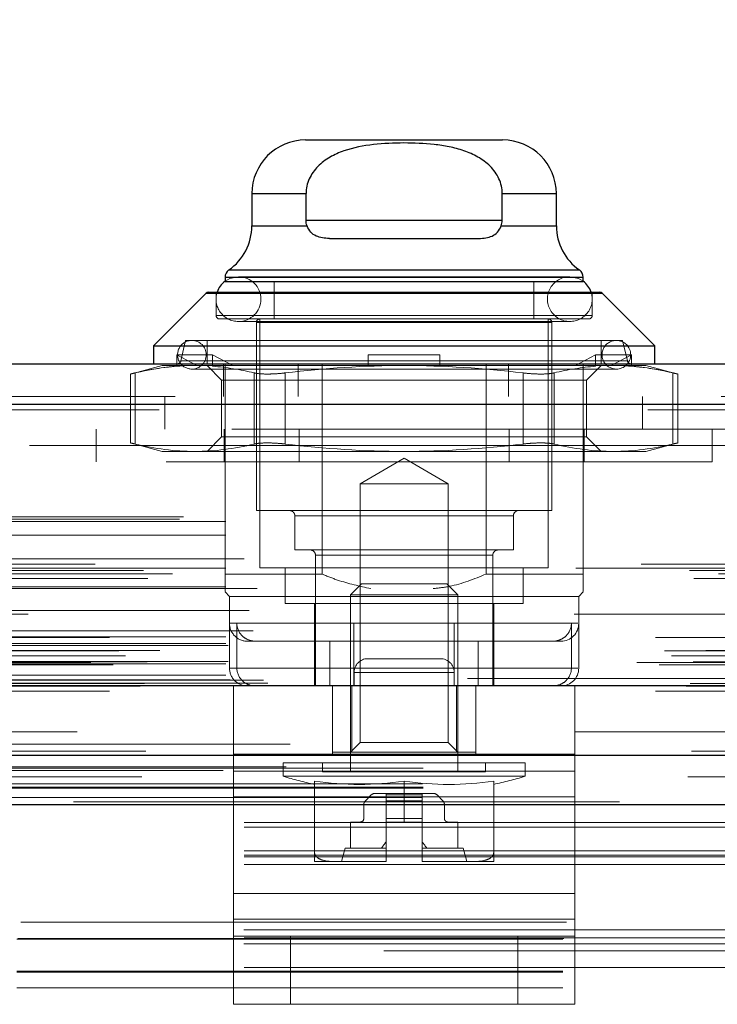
# Model space of a CAD drawing. Header units: inches. Extents: x 0.2 to 10.7, y 0.2 to 7.9.
# Tile 8 of 105: x 3.96 to 4.087, y 2.107 to 2.288. Entities that reach past the tile are written whole.
import ezdxf

# ---------------------------------------------------------------- set-up
doc = ezdxf.new("R2010")
doc.units = ezdxf.units.IN
doc.header["$MEASUREMENT"] = 0
doc.linetypes.add('HIDDEN', pattern=[0.07500000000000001, 0.05, -0.025])
doc.layers.add('DIMENSIONS', color=140, linetype='Continuous')
doc.styles.add('SLDTEXTSTYLE0', font='TXT', dxfattribs={"width": 0.7})
doc.dimstyles.new('SLDDIMSTYLE0', dxfattribs={"dimtxt": 0.0849609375, "dimasz": 0.13, "dimexe": 0, "dimexo": 0.0625, "dimgap": 0.021240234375, "dimtad": 0, "dimtih": 1, "dimtoh": 1, "dimlfac": 12, "dimrnd": 1e-09, "dimzin": 12, "dimdsep": 46, "dimtxsty": 'SLDTEXTSTYLE0', "dimsah": 1, "dimcen": 0.09, "dimadec": 0, "dimazin": 3, "dimtfac": 1, "dimtofl": 0, "dimtmove": 0, "dimatfit": 3, "dimfxl": 0, "dimfrac": 2, "dimtolj": 1, "dimtzin": 12, "dimarcsym": 0})

# ---------------------------------------------------------------- blocks, each defined once
blk = doc.blocks.new('_D_25')
at = {"layer": 'DIMENSIONS'}
for p, q in [((3.132390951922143, 2.194025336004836), (3.132390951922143, 2.571547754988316)), ((4.927224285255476, 2.194025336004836), (4.927224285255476, 2.571547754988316)), ((3.132390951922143, 2.446547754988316), (3.770464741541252, 2.446547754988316)), ((3.88559124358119, 2.446547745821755), (3.857061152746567, 2.446547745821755)), ((3.857061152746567, 2.446547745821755), (3.857061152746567, 2.311516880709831)), ((4.208739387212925, 2.446547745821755), (4.237269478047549, 2.446547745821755)), ((4.237269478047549, 2.446547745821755), (4.237269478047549, 2.311516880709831)), ((4.927224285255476, 2.446547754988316), (4.323865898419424, 2.446547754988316)), ((3.857061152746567, 2.311516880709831), (3.88559124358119, 2.311516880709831)), ((4.237269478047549, 2.311516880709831), (4.208739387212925, 2.311516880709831))]:
    blk.add_line(p, q, dxfattribs=at)
for points in [[(3.132390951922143, 2.446547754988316), (3.262390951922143, 2.426547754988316), (3.262390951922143, 2.466547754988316)], [(4.927224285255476, 2.446547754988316), (4.797224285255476, 2.466547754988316), (4.797224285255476, 2.426547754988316)]]:
    blk.add_solid(points, dxfattribs=at)
at = {"layer": 'DIMENSIONS', "char_height": 0.08333333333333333, "attachment_point": 1, "style": 'SLDTEXTSTYLE0'}
for s, insert in [('21.54', (3.885591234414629, 2.572990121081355)), ('547.1', (3.88559124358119, 2.418939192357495))]:
    blk.add_mtext(s, dxfattribs=dict(at, insert=insert))

msp = doc.modelspace()

# ---------------------------------------------------------------- linework, layer by layer
at = {"color": 7, "linetype": 'Continuous', "lineweight": 25}
for p, q in [((4.011878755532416, 2.265796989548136), (4.04796799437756, 2.265796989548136)), ((4.002036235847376, 2.255954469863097), (4.002036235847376, 2.250042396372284)), ((4.002036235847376, 2.255954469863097), (4.011953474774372, 2.255954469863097)), ((4.011953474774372, 2.251033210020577), (4.011953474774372, 2.255954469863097)), ((4.047893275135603, 2.251033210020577), (4.047893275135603, 2.255954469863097)), ((4.047893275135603, 2.255954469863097), (4.0578105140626, 2.255954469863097)), ((4.0578105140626, 2.250042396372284), (4.0578105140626, 2.255954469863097)), ((4.002036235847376, 2.250042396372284), (4.012136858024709, 2.250042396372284)), ((4.047893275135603, 2.251033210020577), (4.011953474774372, 2.251033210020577)), ((4.047709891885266, 2.250042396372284), (4.0578105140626, 2.250042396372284)), ((4.016235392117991, 2.247752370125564), (4.043611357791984, 2.247752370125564)), ((3.997818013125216, 2.241965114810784), (4.062028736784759, 2.241965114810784)), ((3.997114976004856, 2.240618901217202), (3.997114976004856, 2.239907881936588)), ((3.997114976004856, 2.240618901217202), (4.062731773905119, 2.240618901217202)), ((3.997114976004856, 2.239878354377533), (4.062731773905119, 2.239878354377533)), ((4.062731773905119, 2.239907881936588), (4.062731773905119, 2.240618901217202)), ((3.99364194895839, 2.237717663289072), (3.983991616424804, 2.228067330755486)), ((3.99364194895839, 2.237717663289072), (4.066204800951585, 2.237717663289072)), ((3.994105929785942, 2.237909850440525), (4.065740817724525, 2.237909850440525)), ((4.075855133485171, 2.228067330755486), (4.066204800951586, 2.237717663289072)), ((3.983991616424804, 2.228067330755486), (3.983991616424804, 2.224786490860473)), ((3.983991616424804, 2.228067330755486), (4.075855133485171, 2.228067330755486)), ((4.075855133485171, 2.224786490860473), (4.075855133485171, 2.228067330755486)), ((3.087971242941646, 2.224786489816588), (4.971603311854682, 2.224786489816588)), ((3.08502609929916, 2.21734932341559), (4.974548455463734, 2.217349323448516)), ((3.075941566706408, 2.16582837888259), (4.983632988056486, 2.16582837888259)), ((3.133383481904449, 2.15302533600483), (4.92623175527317, 2.15302533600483)), ((3.133383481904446, 2.144025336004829), (4.92623175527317, 2.144025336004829))]:
    msp.add_line(p, q, dxfattribs=at)
at = {"color": 7, "linetype": 'HIDDEN', "lineweight": 18}
for p, q in [((4.011953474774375, 2.255954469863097), (4.002036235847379, 2.255954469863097)), ((4.011953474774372, 2.255954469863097), (4.002036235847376, 2.255954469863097)), ((4.047893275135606, 2.255954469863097), (4.057810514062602, 2.255954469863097)), ((4.0578105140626, 2.255954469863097), (4.047893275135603, 2.255954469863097)), ((4.012136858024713, 2.250042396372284), (4.002036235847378, 2.250042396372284)), ((4.012136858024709, 2.250042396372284), (4.002036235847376, 2.250042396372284)), ((4.011953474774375, 2.251033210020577), (4.047893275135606, 2.251033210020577)), ((4.011953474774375, 2.251033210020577), (4.047893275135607, 2.251033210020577)), ((4.047893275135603, 2.251033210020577), (4.011953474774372, 2.251033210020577)), ((4.047709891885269, 2.250042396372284), (4.057810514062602, 2.250042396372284)), ((4.0578105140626, 2.250042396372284), (4.047709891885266, 2.250042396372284)), ((4.062028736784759, 2.241965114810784), (3.997818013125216, 2.241965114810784)), ((4.062028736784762, 2.241965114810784), (3.997963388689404, 2.241965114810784)), ((4.062731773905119, 2.240618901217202), (3.997114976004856, 2.240618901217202)), ((3.997114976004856, 2.239907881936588), (3.997114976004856, 2.239878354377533)), ((4.062731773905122, 2.240618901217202), (3.997263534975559, 2.240618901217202)), ((4.060271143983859, 2.240728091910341), (3.999575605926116, 2.240728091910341)), ((4.006137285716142, 2.239878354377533), (4.006137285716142, 2.232988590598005)), ((4.053709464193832, 2.232988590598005), (4.053709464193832, 2.239878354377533)), ((4.062731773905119, 2.239878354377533), (4.062731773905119, 2.239907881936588)), ((4.066204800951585, 2.237717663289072), (3.99364194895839, 2.237717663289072)), ((4.066204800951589, 2.237717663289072), (3.993788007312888, 2.237717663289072)), ((3.99547455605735, 2.237909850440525), (3.99547455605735, 2.233644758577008)), ((4.064372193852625, 2.233644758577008), (4.064372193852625, 2.237909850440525)), ((4.064372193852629, 2.233644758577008), (3.995474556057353, 2.233644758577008)), ((3.99547455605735, 2.233644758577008), (4.064372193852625, 2.233644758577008)), ((3.996130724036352, 2.232988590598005), (4.063716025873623, 2.232988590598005)), ((3.999575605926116, 2.232525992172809), (4.060271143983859, 2.232525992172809)), ((4.056990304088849, 2.232332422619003), (4.002856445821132, 2.232332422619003)), ((4.00285644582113, 2.232332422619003), (4.056990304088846, 2.232332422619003)), ((4.00285644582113, 2.232332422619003), (4.00285644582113, 2.197883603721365)), ((4.003512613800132, 2.232988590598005), (4.003512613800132, 2.187384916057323)), ((4.056334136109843, 2.187384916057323), (4.056334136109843, 2.232988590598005)), ((4.056990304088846, 2.197883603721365), (4.056990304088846, 2.232332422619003)), ((3.989897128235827, 2.22905158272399), (3.989029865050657, 2.225295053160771)), ((3.989897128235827, 2.22905158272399), (4.069949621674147, 2.22905158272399)), ((3.993834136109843, 2.22905158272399), (3.993834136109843, 2.224786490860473)), ((4.066012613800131, 2.224786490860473), (4.066012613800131, 2.22905158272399)), ((4.070816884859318, 2.225295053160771), (4.069949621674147, 2.22905158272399)), ((3.988285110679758, 2.224328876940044), (3.988285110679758, 2.226426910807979)), ((3.994846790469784, 2.226426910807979), (3.988285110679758, 2.226426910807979)), ((3.988285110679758, 2.226426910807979), (3.991977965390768, 2.224458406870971)), ((3.989029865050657, 2.225295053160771), (4.070669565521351, 2.225295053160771)), ((4.070816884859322, 2.225295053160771), (3.989177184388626, 2.225295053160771)), ((3.994846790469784, 2.224328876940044), (3.994846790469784, 2.226426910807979)), ((3.994846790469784, 2.226426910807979), (3.998539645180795, 2.224458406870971)), ((3.996815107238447, 2.218786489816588), (3.996815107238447, 2.224786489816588)), ((3.997114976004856, 2.186236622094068), (3.997114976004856, 2.224786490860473)), ((4.010523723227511, 2.218786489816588), (4.010523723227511, 2.224786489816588)), ((4.014888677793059, 2.186236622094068), (4.014888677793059, 2.224786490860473)), ((4.023361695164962, 2.226426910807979), (4.036485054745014, 2.226426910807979)), ((4.023361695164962, 2.226426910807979), (4.023361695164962, 2.224458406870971)), ((4.036485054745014, 2.226426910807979), (4.036485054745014, 2.224458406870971)), ((4.044958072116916, 2.186236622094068), (4.044958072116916, 2.224786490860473)), ((4.049023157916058, 2.218786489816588), (4.049023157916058, 2.224786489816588)), ((4.06130710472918, 2.224458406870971), (4.064999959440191, 2.226426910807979)), ((4.062731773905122, 2.218786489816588), (4.062731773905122, 2.224786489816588)), ((4.064999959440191, 2.226426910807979), (4.071561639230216, 2.226426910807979)), ((4.064999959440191, 2.226426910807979), (4.064999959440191, 2.224328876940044)), ((4.067868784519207, 2.224458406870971), (4.071561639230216, 2.226426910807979)), ((4.071561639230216, 2.226426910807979), (4.071561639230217, 2.224328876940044)), ((3.98563203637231, 2.224458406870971), (3.979795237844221, 2.222894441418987)), ((3.98067433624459, 2.223100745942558), (3.98067433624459, 2.210068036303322)), ((3.98067433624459, 2.223100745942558), (3.98067433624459, 2.210068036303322)), ((3.980674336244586, 2.223100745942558), (3.980674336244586, 2.210068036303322)), ((3.980674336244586, 2.223100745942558), (3.980674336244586, 2.210068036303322)), ((3.98563203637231, 2.224458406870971), (3.988708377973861, 2.224458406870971)), ((3.988285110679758, 2.224328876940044), (3.988708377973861, 2.224458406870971)), ((3.988708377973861, 2.224458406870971), (3.991977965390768, 2.224458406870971)), ((3.991045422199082, 2.223802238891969), (4.068801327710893, 2.223802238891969)), ((3.995270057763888, 2.224458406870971), (3.991977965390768, 2.224458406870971)), ((3.993834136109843, 2.224458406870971), (3.996498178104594, 2.221794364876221)), ((3.994846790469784, 2.224328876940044), (3.995270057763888, 2.224458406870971)), ((3.995270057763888, 2.224458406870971), (4.029923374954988, 2.224458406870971)), ((4.002457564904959, 2.223100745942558), (4.002457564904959, 2.210068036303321)), ((4.002457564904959, 2.223100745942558), (4.002457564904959, 2.210068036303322)), ((4.002457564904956, 2.223100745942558), (4.002457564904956, 2.210068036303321)), ((4.002457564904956, 2.223100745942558), (4.002457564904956, 2.210068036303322)), ((4.008140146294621, 2.223100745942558), (4.008140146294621, 2.210068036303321)), ((4.008140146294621, 2.223100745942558), (4.008140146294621, 2.210068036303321)), ((4.008140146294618, 2.223100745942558), (4.008140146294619, 2.210068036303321)), ((4.008140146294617, 2.223100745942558), (4.008140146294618, 2.210068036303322)), ((4.023361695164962, 2.224328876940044), (4.023361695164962, 2.224458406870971)), ((4.029923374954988, 2.224458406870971), (4.064576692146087, 2.224458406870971)), ((4.036485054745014, 2.224328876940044), (4.036485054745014, 2.224458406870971)), ((4.051706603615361, 2.223100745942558), (4.05170660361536, 2.210068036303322)), ((4.051706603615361, 2.223100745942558), (4.05170660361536, 2.210068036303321)), ((4.051706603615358, 2.223100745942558), (4.051706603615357, 2.210068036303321)), ((4.051706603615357, 2.223100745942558), (4.051706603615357, 2.210068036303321)), ((4.057389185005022, 2.223100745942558), (4.057389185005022, 2.210068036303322)), ((4.057389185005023, 2.223100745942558), (4.057389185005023, 2.210068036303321)), ((4.057389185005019, 2.223100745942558), (4.057389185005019, 2.210068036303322)), ((4.057389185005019, 2.223100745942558), (4.057389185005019, 2.210068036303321)), ((4.063348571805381, 2.221794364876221), (4.066012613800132, 2.224458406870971)), ((4.064999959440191, 2.224328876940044), (4.064576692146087, 2.224458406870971)), ((4.067868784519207, 2.224458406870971), (4.064576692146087, 2.224458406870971)), ((4.071138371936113, 2.224458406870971), (4.067868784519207, 2.224458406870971)), ((4.071561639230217, 2.224328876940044), (4.071138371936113, 2.224458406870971)), ((4.071138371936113, 2.224458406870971), (4.074214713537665, 2.224458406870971)), ((4.080051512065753, 2.222894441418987), (4.074214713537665, 2.224458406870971)), ((4.079172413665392, 2.223100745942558), (4.079172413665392, 2.210068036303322)), ((4.079172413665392, 2.223100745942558), (4.079172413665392, 2.210068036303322)), ((4.079172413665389, 2.223100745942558), (4.079172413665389, 2.210068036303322)), ((4.079172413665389, 2.223100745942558), (4.079172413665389, 2.210068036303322)), ((3.979795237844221, 2.222914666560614), (3.979795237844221, 2.210254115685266)), ((3.996498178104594, 2.22179436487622), (4.058870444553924, 2.22179436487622)), ((3.996498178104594, 2.22179436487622), (3.996498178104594, 2.211374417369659)), ((4.058870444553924, 2.22179436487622), (4.063348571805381, 2.22179436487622)), ((4.063348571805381, 2.211374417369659), (4.063348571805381, 2.22179436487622)), ((4.080051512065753, 2.210254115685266), (4.080051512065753, 2.222914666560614)), ((3.087971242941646, 2.218786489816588), (4.971603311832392, 2.218786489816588)), ((3.986065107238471, 2.218786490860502), (3.986065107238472, 2.212786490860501)), ((4.062731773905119, 2.186236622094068), (4.062731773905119, 2.218786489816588)), ((4.073565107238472, 2.212786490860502), (4.073565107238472, 2.218786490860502)), ((4.974548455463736, 2.21734932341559), (3.085026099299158, 2.217349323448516)), ((3.08502609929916, 2.216307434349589), (4.974548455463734, 2.216307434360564)), ((4.974548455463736, 2.216307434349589), (3.085026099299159, 2.216307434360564)), ((4.898356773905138, 2.212786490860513), (3.161273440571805, 2.212786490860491)), ((3.973506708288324, 2.212786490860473), (3.973506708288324, 2.206786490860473)), ((3.996965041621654, 2.206786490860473), (3.996965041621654, 2.212786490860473)), ((4.010673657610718, 2.206786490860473), (4.010673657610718, 2.212786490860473)), ((4.049173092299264, 2.206786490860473), (4.049173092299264, 2.212786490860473)), ((4.062881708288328, 2.206786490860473), (4.062881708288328, 2.212786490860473)), ((4.086340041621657, 2.206786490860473), (4.086340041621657, 2.212786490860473)), ((3.996498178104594, 2.211374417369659), (3.993834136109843, 2.208710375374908)), ((3.996498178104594, 2.211374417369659), (4.058870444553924, 2.211374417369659)), ((4.058870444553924, 2.211374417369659), (4.063348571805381, 2.211374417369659)), ((4.066012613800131, 2.208710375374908), (4.063348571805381, 2.211374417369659)), ((3.161273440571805, 2.209786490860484), (4.898356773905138, 2.209786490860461)), ((3.161273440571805, 2.209786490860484), (4.898356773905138, 2.209786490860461)), ((4.898356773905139, 2.209786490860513), (3.161273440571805, 2.209786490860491)), ((4.898356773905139, 2.209786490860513), (3.161273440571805, 2.209786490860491)), ((3.979795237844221, 2.210274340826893), (3.98563203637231, 2.208710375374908)), ((3.98563203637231, 2.208710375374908), (3.991565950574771, 2.208710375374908)), ((3.991565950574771, 2.208710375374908), (4.029923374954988, 2.208710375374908)), ((4.029923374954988, 2.208710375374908), (4.068280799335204, 2.208710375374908)), ((4.068280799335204, 2.208710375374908), (4.074214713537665, 2.208710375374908)), ((4.074214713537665, 2.208710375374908), (4.080051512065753, 2.210274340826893)), ((4.086340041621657, 2.206786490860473), (3.973506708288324, 2.206786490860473)), ((4.029923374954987, 2.207458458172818), (4.021857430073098, 2.20280158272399)), ((4.037989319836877, 2.20280158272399), (4.029923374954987, 2.207458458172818)), ((4.021857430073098, 2.20280158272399), (4.037989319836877, 2.20280158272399)), ((4.021857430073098, 2.20280158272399), (4.021857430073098, 2.155368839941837)), ((4.037989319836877, 2.155368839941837), (4.037989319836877, 2.20280158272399)), ((4.00285644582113, 2.197883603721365), (4.056990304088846, 2.197883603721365)), ((3.088802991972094, 2.196298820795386), (4.970771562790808, 2.19629882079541)), ((3.089533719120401, 2.196731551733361), (4.970040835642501, 2.196731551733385)), ((3.097250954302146, 2.195898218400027), (4.962323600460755, 2.195898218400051)), ((3.097250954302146, 2.195898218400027), (4.962323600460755, 2.195898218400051)), ((4.049936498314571, 2.196899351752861), (4.009910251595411, 2.196899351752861)), ((4.009910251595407, 2.196899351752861), (4.049936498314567, 2.196899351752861)), ((4.009910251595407, 2.196899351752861), (4.009910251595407, 2.190665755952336)), ((4.049936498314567, 2.190665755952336), (4.049936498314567, 2.196899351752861)), ((3.097250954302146, 2.193365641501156), (4.962323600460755, 2.19336564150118)), ((4.009910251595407, 2.190665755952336), (4.049936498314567, 2.190665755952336)), ((3.100616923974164, 2.189057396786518), (4.95895763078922, 2.189057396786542)), ((4.013683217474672, 2.189681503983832), (4.046012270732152, 2.189681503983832)), ((4.013683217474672, 2.189681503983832), (4.013683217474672, 2.165731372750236)), ((4.046163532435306, 2.189681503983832), (4.013834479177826, 2.189681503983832)), ((4.046163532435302, 2.165731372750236), (4.046163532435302, 2.189681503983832)), ((3.082198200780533, 2.186866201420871), (4.977376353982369, 2.186866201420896)), ((4.973340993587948, 2.188034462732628), (3.086246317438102, 2.188034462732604)), ((3.097250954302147, 2.18733079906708), (4.962323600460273, 2.187330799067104)), ((4.961391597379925, 2.187337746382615), (3.098180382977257, 2.18733774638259)), ((4.003512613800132, 2.187384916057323), (4.056334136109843, 2.187384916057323)), ((4.00810578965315, 2.187384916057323), (4.00810578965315, 2.180823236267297)), ((4.051740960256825, 2.180823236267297), (4.051740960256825, 2.187384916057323)), ((3.08297951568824, 2.185407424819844), (4.97658776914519, 2.185407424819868)), ((3.087500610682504, 2.186281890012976), (4.972073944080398, 2.186281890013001)), ((3.997114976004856, 2.186236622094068), (4.014888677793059, 2.186236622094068)), ((4.044958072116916, 2.186236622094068), (4.062731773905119, 2.186236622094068)), ((3.097250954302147, 2.183885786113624), (4.962323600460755, 2.183885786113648)), ((3.103015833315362, 2.183567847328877), (4.956550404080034, 2.183567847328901)), ((4.022093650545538, 2.184432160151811), (4.020080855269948, 2.182419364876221)), ((4.022093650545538, 2.184432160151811), (4.037753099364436, 2.184432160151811)), ((4.039765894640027, 2.182419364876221), (4.037753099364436, 2.184432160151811)), ((3.997114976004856, 2.182955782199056), (3.997935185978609, 2.182135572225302)), ((3.997935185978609, 2.182135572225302), (4.061911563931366, 2.182135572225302)), ((3.997935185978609, 2.182135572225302), (3.997935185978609, 2.177214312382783)), ((4.020080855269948, 2.182419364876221), (4.039765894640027, 2.182419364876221)), ((4.020080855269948, 2.182419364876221), (4.020080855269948, 2.149983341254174)), ((4.039765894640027, 2.149983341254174), (4.039765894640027, 2.182419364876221)), ((4.061911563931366, 2.182135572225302), (4.062731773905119, 2.182955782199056)), ((4.061911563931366, 2.16901221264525), (4.061911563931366, 2.182135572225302)), ((4.00810578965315, 2.180823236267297), (4.051740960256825, 2.180823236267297)), ((4.013519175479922, 2.180823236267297), (4.013519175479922, 2.173933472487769)), ((4.046327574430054, 2.165731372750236), (4.046327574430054, 2.180823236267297)), ((4.961084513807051, 2.178886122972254), (3.098489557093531, 2.17888612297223)), ((3.101546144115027, 2.179561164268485), (4.958028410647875, 2.179561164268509)), ((3.101546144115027, 2.179561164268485), (4.958028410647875, 2.179561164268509)), ((3.997935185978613, 2.177214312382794), (3.997935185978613, 2.16901221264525)), ((4.039109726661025, 2.177214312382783), (3.998081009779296, 2.177214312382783)), ((3.999282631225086, 2.16901221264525), (3.999282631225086, 2.177214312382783)), ((4.020737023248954, 2.177214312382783), (4.061765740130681, 2.177214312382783)), ((4.039109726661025, 2.16901221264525), (4.039109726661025, 2.177214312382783)), ((4.060564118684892, 2.16901221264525), (4.060564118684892, 2.177214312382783)), ((4.975953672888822, 2.174592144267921), (3.083611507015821, 2.174592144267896)), ((3.097250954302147, 2.174715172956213), (4.962323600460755, 2.174715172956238)), ((3.102278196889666, 2.1758255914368), (4.957292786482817, 2.175825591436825)), ((3.097250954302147, 2.173542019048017), (4.962323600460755, 2.173542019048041)), ((3.097250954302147, 2.173542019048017), (4.962323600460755, 2.173542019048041)), ((3.097667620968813, 2.17312535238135), (4.961906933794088, 2.173125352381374)), ((4.001216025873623, 2.173933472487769), (4.039109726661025, 2.173933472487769)), ((4.013519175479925, 2.17393347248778), (4.013519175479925, 2.165731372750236)), ((4.016332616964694, 2.165731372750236), (4.016332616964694, 2.173933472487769)), ((4.020737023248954, 2.165731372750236), (4.020737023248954, 2.173933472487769)), ((4.043514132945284, 2.173933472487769), (4.039109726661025, 2.173933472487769)), ((4.043514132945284, 2.165731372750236), (4.043514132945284, 2.173933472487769)), ((4.043514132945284, 2.173933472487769), (4.05712122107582, 2.173933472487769)), ((4.05712122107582, 2.173933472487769), (4.058630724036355, 2.173933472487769)), ((3.07763451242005, 2.172191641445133), (4.981940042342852, 2.172191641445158)), ((3.07890193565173, 2.171242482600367), (4.980619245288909, 2.171242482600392)), ((3.085181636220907, 2.172222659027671), (4.974392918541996, 2.172222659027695)), ((4.023258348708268, 2.170731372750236), (4.023255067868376, 2.170731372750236)), ((4.036591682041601, 2.170731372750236), (4.023258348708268, 2.170731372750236)), ((3.072565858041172, 2.170053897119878), (4.98700869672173, 2.170053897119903)), ((3.072565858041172, 2.170053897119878), (4.98700869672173, 2.170053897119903)), ((3.07661164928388, 2.169628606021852), (4.982962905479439, 2.169628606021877)), ((4.982873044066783, 2.170138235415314), (3.076701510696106, 2.170138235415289)), ((3.097250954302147, 2.169792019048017), (4.962323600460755, 2.169792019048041)), ((3.097250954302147, 2.169792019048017), (4.962323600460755, 2.169792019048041)), ((3.097667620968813, 2.170208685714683), (4.961906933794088, 2.170208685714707)), ((4.060564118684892, 2.16901221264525), (3.998085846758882, 2.16901221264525)), ((3.999282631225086, 2.16901221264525), (4.061760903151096, 2.16901221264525)), ((3.097250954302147, 2.16771839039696), (4.962323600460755, 2.167718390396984)), ((3.097250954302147, 2.16771839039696), (4.962323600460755, 2.167718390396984)), ((4.941523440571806, 2.167119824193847), (3.11810677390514, 2.167119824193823)), ((4.020755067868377, 2.168231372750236), (4.020755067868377, 2.165731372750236)), ((4.039088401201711, 2.168231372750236), (4.020755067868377, 2.168231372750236)), ((4.020755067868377, 2.168231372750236), (4.039088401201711, 2.168231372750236)), ((4.039091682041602, 2.168231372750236), (4.020758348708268, 2.168231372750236)), ((4.020758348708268, 2.168231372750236), (4.020758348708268, 2.165731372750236)), ((4.020758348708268, 2.168231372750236), (4.039091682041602, 2.168231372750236)), ((4.039088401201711, 2.168231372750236), (4.039088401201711, 2.165731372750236)), ((4.039091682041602, 2.168231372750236), (4.039091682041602, 2.165731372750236)), ((3.081384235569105, 2.165752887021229), (4.978190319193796, 2.165752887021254)), ((3.081593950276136, 2.165726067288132), (4.977980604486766, 2.165726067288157)), ((3.082347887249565, 2.16620440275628), (4.977226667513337, 2.166204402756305)), ((3.082347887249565, 2.16620440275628), (4.977226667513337, 2.166204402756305)), ((3.098084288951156, 2.16687535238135), (4.961490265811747, 2.166875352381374)), ((3.098084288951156, 2.16687535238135), (4.961490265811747, 2.166875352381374)), ((3.104164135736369, 2.166804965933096), (4.955410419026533, 2.16680496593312)), ((3.104164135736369, 2.166804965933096), (4.955410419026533, 2.16680496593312)), ((3.104937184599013, 2.166257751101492), (4.954637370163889, 2.166257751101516)), ((3.104937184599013, 2.166257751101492), (4.954637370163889, 2.166257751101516)), ((3.998671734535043, 2.165731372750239), (3.998671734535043, 2.153231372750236)), ((3.998675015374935, 2.165731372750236), (4.061175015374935, 2.165731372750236)), ((3.998675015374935, 2.165731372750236), (3.998675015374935, 2.150104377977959)), ((4.016796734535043, 2.165731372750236), (4.016796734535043, 2.153231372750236)), ((4.016800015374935, 2.165731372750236), (4.016800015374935, 2.153231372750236)), ((4.020356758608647, 2.153592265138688), (4.020356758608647, 2.165731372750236)), ((4.039489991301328, 2.153592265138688), (4.039489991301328, 2.165731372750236)), ((4.04304673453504, 2.153592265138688), (4.04304673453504, 2.165731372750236)), ((4.043050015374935, 2.165731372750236), (4.043050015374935, 2.153231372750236)), ((4.061171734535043, 2.165731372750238), (4.061171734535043, 2.153231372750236)), ((4.061175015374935, 2.165731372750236), (4.061175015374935, 2.150104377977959)), ((3.075941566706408, 2.164786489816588), (4.983632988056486, 2.164786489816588)), ((3.109027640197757, 2.155065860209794), (4.950546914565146, 2.155065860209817)), ((4.021857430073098, 2.155368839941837), (4.020080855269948, 2.153592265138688)), ((4.021857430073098, 2.155368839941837), (4.037989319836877, 2.155368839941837)), ((4.039765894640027, 2.153592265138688), (4.037989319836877, 2.155368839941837)), ((3.998671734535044, 2.145417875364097), (3.998671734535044, 2.153231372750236)), ((3.998675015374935, 2.153231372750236), (4.061175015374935, 2.153231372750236)), ((4.016800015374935, 2.153592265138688), (4.020356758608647, 2.153592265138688)), ((4.020356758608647, 2.153592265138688), (4.039489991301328, 2.153592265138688)), ((4.039489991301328, 2.153592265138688), (4.04304673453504, 2.153592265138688)), ((4.043046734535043, 2.1535922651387), (4.043046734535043, 2.153231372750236)), ((4.061171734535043, 2.145417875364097), (4.061171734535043, 2.153231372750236)), ((3.108317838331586, 2.15093896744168), (4.951253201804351, 2.150938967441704)), ((4.007777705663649, 2.15162376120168), (4.052069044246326, 2.15162376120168)), ((4.007777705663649, 2.15162376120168), (4.007777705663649, 2.149181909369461)), ((4.014995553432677, 2.15162376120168), (4.014995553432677, 2.149983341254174)), ((4.044851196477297, 2.149983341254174), (4.044851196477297, 2.15162376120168)), ((4.052069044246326, 2.149181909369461), (4.052069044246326, 2.15162376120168)), ((3.096782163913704, 2.150215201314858), (4.962778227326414, 2.150215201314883)), ((3.133383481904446, 2.150643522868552), (4.92623175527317, 2.150643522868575)), ((4.061171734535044, 2.150104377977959), (3.998671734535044, 2.150104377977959)), ((3.998675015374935, 2.150104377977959), (4.061175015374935, 2.150104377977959)), ((3.998675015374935, 2.150104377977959), (3.998675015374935, 2.127711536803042)), ((4.007777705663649, 2.149181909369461), (4.052069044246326, 2.149181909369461)), ((4.014995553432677, 2.149983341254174), (4.044851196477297, 2.149983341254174)), ((4.061175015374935, 2.150104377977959), (4.061175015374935, 2.127711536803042)), ((3.13330761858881, 2.147828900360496), (4.926307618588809, 2.147828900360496)), ((4.013519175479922, 2.148292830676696), (4.013519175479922, 2.135156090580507)), ((4.029923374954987, 2.148292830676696), (4.029923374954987, 2.140796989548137)), ((4.046327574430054, 2.148292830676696), (4.046327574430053, 2.135156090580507)), ((3.133383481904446, 2.147025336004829), (4.92623175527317, 2.147025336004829)), ((4.061171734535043, 2.145417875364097), (3.998671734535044, 2.145417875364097)), ((3.998671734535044, 2.123025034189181), (3.998671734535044, 2.145417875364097)), ((3.998675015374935, 2.145417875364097), (4.061175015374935, 2.145417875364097)), ((4.023893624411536, 2.145758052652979), (4.022829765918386, 2.14469419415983)), ((4.026642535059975, 2.146046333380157), (4.024589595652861, 2.146046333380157)), ((4.03320421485, 2.146046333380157), (4.026642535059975, 2.146046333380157)), ((4.026642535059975, 2.145758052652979), (4.026642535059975, 2.146046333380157)), ((4.026642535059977, 2.145758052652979), (4.033204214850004, 2.145758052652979)), ((4.026642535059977, 2.145758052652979), (4.033204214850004, 2.145758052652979)), ((4.026642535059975, 2.14469419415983), (4.026642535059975, 2.145758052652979)), ((4.03320421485, 2.145758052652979), (4.026642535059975, 2.145758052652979)), ((4.03320421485, 2.145758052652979), (4.026642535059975, 2.145758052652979)), ((4.03320421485, 2.145758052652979), (4.03320421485, 2.146046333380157)), ((4.035257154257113, 2.146046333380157), (4.03320421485, 2.146046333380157)), ((4.03320421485, 2.14469419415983), (4.03320421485, 2.145758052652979)), ((4.037016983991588, 2.14469419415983), (4.035953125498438, 2.145758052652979)), ((4.061171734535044, 2.123025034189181), (4.061171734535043, 2.145417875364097)), ((3.13330761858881, 2.145293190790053), (4.926307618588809, 2.145293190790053)), ((3.133383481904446, 2.144025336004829), (4.92623175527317, 2.144025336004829)), ((3.133383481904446, 2.144025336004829), (4.92623175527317, 2.144025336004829)), ((3.133383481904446, 2.144025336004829), (4.92623175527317, 2.144025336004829)), ((3.133383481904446, 2.144025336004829), (4.92623175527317, 2.144025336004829)), ((3.133383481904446, 2.144025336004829), (4.92623175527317, 2.144025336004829)), ((4.269390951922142, 2.144489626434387), (3.790224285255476, 2.144489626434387)), ((4.022541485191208, 2.143998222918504), (4.022541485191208, 2.141453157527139)), ((4.026642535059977, 2.14469419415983), (4.033204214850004, 2.14469419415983)), ((4.026642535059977, 2.14469419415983), (4.033204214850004, 2.14469419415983)), ((4.026642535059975, 2.143998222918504), (4.026642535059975, 2.14469419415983)), ((4.03320421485, 2.14469419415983), (4.026642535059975, 2.14469419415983)), ((4.03320421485, 2.14469419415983), (4.026642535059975, 2.14469419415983)), ((4.026642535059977, 2.143998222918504), (4.033204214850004, 2.143998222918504)), ((4.026642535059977, 2.143998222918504), (4.033204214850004, 2.143998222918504)), ((4.03320421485, 2.143998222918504), (4.026642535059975, 2.143998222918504)), ((4.026642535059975, 2.141453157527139), (4.026642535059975, 2.143998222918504)), ((4.03320421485, 2.143998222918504), (4.026642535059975, 2.143998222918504)), ((4.03320421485, 2.143998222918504), (4.03320421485, 2.14469419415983)), ((4.03320421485, 2.141453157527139), (4.03320421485, 2.143998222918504)), ((4.037305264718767, 2.141453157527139), (4.037305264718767, 2.143998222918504)), ((4.300640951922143, 2.140722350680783), (3.758974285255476, 2.140722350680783)), ((4.021885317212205, 2.140796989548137), (4.020080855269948, 2.140796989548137)), ((4.020080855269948, 2.140796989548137), (4.020080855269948, 2.136039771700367)), ((4.026642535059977, 2.141453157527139), (4.033204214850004, 2.141453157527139)), ((4.026642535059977, 2.141453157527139), (4.033204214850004, 2.141453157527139)), ((4.03320421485, 2.141453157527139), (4.026642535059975, 2.141453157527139)), ((4.026642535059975, 2.140796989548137), (4.026642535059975, 2.141453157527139)), ((4.03320421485, 2.141453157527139), (4.026642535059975, 2.141453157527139)), ((4.026642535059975, 2.140796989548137), (4.026642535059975, 2.133580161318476)), ((4.029923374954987, 2.140796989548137), (4.026642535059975, 2.140796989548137)), ((4.029923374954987, 2.140796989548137), (4.03320421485, 2.140796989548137)), ((4.03320421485, 2.140796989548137), (4.03320421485, 2.141453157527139)), ((4.03320421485, 2.140796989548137), (4.03320421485, 2.133580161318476)), ((4.039765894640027, 2.140796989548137), (4.037961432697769, 2.140796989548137)), ((4.039765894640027, 2.136039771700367), (4.039765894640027, 2.140796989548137)), ((4.300640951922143, 2.139879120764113), (3.758974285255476, 2.139879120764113)), ((4.300640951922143, 2.135525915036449), (3.758974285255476, 2.135525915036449)), ((4.300640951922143, 2.134722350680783), (3.758974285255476, 2.134722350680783)), ((4.019096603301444, 2.136039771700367), (4.018440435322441, 2.133579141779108)), ((4.019096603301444, 2.136039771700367), (4.026642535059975, 2.136039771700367)), ((4.03320421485, 2.136039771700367), (4.040750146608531, 2.136039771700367)), ((4.041406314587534, 2.133579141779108), (4.040750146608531, 2.136039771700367)), ((4.300640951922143, 2.134441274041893), (3.758974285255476, 2.134441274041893)), ((4.300640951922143, 2.132990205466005), (3.758974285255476, 2.132990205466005)), ((4.013519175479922, 2.133579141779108), (4.016955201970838, 2.133579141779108)), ((4.016955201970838, 2.133579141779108), (4.026487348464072, 2.133579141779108)), ((4.026487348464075, 2.133579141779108), (4.026642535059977, 2.133579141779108)), ((4.026487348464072, 2.133579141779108), (4.026642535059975, 2.133579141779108)), ((4.026642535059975, 2.133579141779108), (4.026487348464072, 2.133579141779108)), ((4.026642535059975, 2.133580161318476), (4.026642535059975, 2.133579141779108)), ((4.03320421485, 2.133580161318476), (4.03320421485, 2.133579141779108)), ((4.033204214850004, 2.133579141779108), (4.033359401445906, 2.133579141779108)), ((4.03320421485, 2.133579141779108), (4.033359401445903, 2.133579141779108)), ((4.033359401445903, 2.133579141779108), (4.03320421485, 2.133579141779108)), ((4.033359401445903, 2.133579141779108), (4.042891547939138, 2.133579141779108)), ((4.042891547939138, 2.133579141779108), (4.046327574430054, 2.133579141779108)), ((4.061171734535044, 2.127711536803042), (3.998671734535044, 2.127711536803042)), ((3.998675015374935, 2.127711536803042), (4.061175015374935, 2.127711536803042)), ((3.998675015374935, 2.127711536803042), (3.998675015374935, 2.119898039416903)), ((4.061175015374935, 2.127711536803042), (4.061175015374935, 2.119898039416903)), ((3.759693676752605, 2.122442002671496), (4.299921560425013, 2.122442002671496)), ((3.759693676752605, 2.122442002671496), (4.299921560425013, 2.122442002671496)), ((4.061171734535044, 2.123025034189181), (3.998671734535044, 2.123025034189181)), ((3.998671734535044, 2.107398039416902), (3.998671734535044, 2.123025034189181)), ((3.998675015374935, 2.123025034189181), (4.061175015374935, 2.123025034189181)), ((4.061171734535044, 2.107398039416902), (4.061171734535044, 2.123025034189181)), ((4.300533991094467, 2.121044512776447), (3.759081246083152, 2.121044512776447)), ((4.300640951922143, 2.11959344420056), (3.758974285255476, 2.11959344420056)), ((3.758974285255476, 2.119312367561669), (4.300640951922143, 2.119312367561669)), ((4.300533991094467, 2.118508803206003), (3.759081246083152, 2.118508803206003)), ((3.759190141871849, 2.119442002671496), (4.30042509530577, 2.119442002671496)), ((3.998675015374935, 2.119898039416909), (3.998671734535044, 2.119898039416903)), ((3.998675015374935, 2.119898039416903), (3.998675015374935, 2.107398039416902)), ((3.998675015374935, 2.119898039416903), (4.009091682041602, 2.119898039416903)), ((4.009088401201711, 2.119898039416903), (4.009088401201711, 2.107398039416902)), ((4.009091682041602, 2.119898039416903), (4.009091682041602, 2.107398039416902)), ((4.009091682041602, 2.119898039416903), (4.050758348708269, 2.119898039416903)), ((4.050755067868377, 2.119898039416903), (4.050755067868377, 2.107398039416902)), ((4.050758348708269, 2.119898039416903), (4.050758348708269, 2.107398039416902)), ((4.050758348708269, 2.119898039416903), (4.061175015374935, 2.119898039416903)), ((4.061175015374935, 2.119898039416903), (4.061175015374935, 2.107398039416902)), ((4.92623175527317, 2.117192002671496), (3.133383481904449, 2.117192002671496)), ((4.300640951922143, 2.114155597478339), (3.758974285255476, 2.114155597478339)), ((3.758974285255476, 2.113442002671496), (4.300640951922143, 2.113442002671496)), ((3.758974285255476, 2.113312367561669), (4.300640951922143, 2.113312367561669)), ((3.758974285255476, 2.110442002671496), (4.300640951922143, 2.110442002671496)), ((3.758974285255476, 2.110442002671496), (4.300640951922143, 2.110442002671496)), ((3.998675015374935, 2.107398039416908), (3.998671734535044, 2.107398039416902)), ((4.009091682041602, 2.107398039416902), (3.998675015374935, 2.107398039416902)), ((4.009091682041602, 2.107398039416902), (4.050758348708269, 2.107398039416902)), ((4.061175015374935, 2.107398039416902), (4.050758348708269, 2.107398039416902))]:
    msp.add_line(p, q, dxfattribs=at)
at = {"color": 7, "linetype": 'HIDDEN', "lineweight": 18, "flags": 128}
for points in [[(3.999575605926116, 2.240728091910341), (3.998006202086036, 2.240415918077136), (3.997114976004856, 2.239907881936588)], [(4.062731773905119, 2.239907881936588), (4.061840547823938, 2.240415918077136), (4.060271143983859, 2.240728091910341)], [(4.970039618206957, 2.157334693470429), (4.045068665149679, 2.157335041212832), (3.089538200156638, 2.157334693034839)], [(4.961270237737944, 2.157352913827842), (4.04506866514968, 2.157353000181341), (3.098300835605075, 2.157352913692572)], [(4.982573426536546, 2.153794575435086), (3.989609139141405, 2.153794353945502), (3.07699468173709, 2.153794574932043)], [(4.982580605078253, 2.153794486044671), (4.107991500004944, 2.153791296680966), (3.076995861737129, 2.15379450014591)], [(3.108322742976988, 2.150939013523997), (4.014495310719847, 2.150939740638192), (4.951278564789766, 2.150939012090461)], [(3.081877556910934, 2.149098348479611), (4.014478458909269, 2.149097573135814), (4.977712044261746, 2.14909834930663)], [(3.133383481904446, 2.147207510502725), (4.014478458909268, 2.147207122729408), (4.92623175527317, 2.147207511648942)]]:
    msp.add_lwpolyline(points, dxfattribs=at)
at = {"color": 7, "linetype": 'Continuous', "lineweight": 25}
for centre, radius, start, end in [((4.011878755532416, 2.255954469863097), 0.009842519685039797, 90, 180), ((4.047967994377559, 2.255954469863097), 0.009842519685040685, 0, 89.99999999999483), ((3.992193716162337, 2.250042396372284), 0.009842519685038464, 304.8499045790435, 0), ((4.067653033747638, 2.250042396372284), 0.009842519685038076, 180, 235.1500954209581), ((3.998755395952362, 2.240618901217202), 0.001640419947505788, 124.8499045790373, 180), ((4.061091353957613, 2.240618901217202), 0.001640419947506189, 0, 55.15009542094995), ((3.999575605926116, 2.236627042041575), 0.004101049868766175, 126.8698976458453, 161.7719472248), ((4.060271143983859, 2.236627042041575), 0.00410104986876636, 18.22805277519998, 53.13010235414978), ((3.994105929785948, 2.237253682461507), 0.0006561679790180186, 90.00000000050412, 134.9999999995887), ((4.065740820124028, 2.237253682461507), 0.0006561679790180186, 45.00000000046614, 89.99999999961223)]:
    msp.add_arc(centre, radius, start, end, dxfattribs=at)
at = {"color": 7, "linetype": 'HIDDEN', "lineweight": 18}
for centre, radius, start, end in [((3.999575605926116, 2.236627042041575), 0.00410104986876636, 270.0000000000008, 90), ((4.060271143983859, 2.236627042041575), 0.00410104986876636, 90, 270.0000000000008), ((3.999575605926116, 2.236627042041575), 0.00410104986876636, 161.7719472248, 270.0000000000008), ((4.060271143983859, 2.236627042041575), 0.00410104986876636, 270.0000000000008, 18.22805277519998), ((3.996130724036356, 2.233644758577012), 0.0006561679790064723, 180.000000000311, 269.9999999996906), ((4.003512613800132, 2.232332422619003), 0.0006561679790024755, 90, 180), ((4.056334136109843, 2.232332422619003), 0.0006561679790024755, 0, 90), ((4.063716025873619, 2.233644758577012), 0.0006561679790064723, 270.000000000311, 359.9999999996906), ((3.991045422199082, 2.226426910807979), 0.002624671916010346, 90, 270.0000000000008), ((3.991045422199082, 2.226426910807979), 0.002624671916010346, 270.0000000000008, 90), ((4.068801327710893, 2.226426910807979), 0.002624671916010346, 90, 270.0000000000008), ((4.068801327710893, 2.226426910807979), 0.002624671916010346, 270.0000000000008, 90), ((3.988390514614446, 2.225442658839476), 0.0006561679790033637, 270.0000000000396, 346.999999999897), ((4.071456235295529, 2.225442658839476), 0.0006561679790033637, 193.0000000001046, 269.9999999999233), ((4.008925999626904, 2.196899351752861), 0.0009842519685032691, 0, 90.0000000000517), ((4.050920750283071, 2.196899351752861), 0.0009842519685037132, 90, 180), ((4.012698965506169, 2.189681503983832), 0.0009842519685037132, 0, 90), ((4.047147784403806, 2.189681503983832), 0.0009842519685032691, 89.99999999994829, 180), ((4.001216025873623, 2.177214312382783), 0.00328083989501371, 180, 270.0000000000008), ((4.058630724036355, 2.177214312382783), 0.00328083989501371, 270.0000000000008, 0), ((4.023255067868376, 2.168231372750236), 0.002499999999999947, 90, 180), ((4.023258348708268, 2.168231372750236), 0.002499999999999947, 90, 180), ((4.03658840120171, 2.168231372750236), 0.002500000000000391, 0, 90), ((4.036591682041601, 2.168231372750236), 0.002500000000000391, 0, 90), ((4.001216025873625, 2.16901221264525), 0.00328083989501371, 180, 270.0000000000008), ((4.058630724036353, 2.16901221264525), 0.00328083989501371, 270.0000000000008, 0), ((4.029923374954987, 2.222765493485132), 0.07684383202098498, 253.250339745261, 257.6739543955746), ((4.029923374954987, 2.222765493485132), 0.07684383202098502, 282.3260456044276, 286.7496602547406), ((4.021721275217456, 2.204084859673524), 0.05639170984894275, 261.6367379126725, 278.3632620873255), ((4.038125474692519, 2.204084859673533), 0.05639170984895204, 261.6367379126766, 278.3632620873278), ((4.024589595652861, 2.145062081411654), 0.0009842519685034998, 90, 135), ((4.035257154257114, 2.145062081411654), 0.0009842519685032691, 45.00000000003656, 90.0000000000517), ((4.023525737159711, 2.143998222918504), 0.0009842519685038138, 134.9999999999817, 180), ((4.036321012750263, 2.143998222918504), 0.0009842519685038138, 0, 45.00000000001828), ((4.021885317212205, 2.141453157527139), 0.0006561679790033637, 270.0000000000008, 0), ((4.037961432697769, 2.141453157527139), 0.0006561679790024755, 180, 270.0000000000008), ((4.026488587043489, 2.145201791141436), 0.01162264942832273, 269.9938942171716, 270.7589344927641), ((4.026488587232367, 2.145201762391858), 0.01162262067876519, 269.9938932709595, 270.7589354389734), ((4.033358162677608, 2.145201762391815), 0.01162262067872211, 269.2410645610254, 270.0061067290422), ((4.033358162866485, 2.145201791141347), 0.01162264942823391, 269.2410655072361, 270.0061057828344)]:
    msp.add_arc(centre, radius, start, end, dxfattribs=at)
at = {"color": 7, "linetype": 'Continuous', "lineweight": 25}
for points, knots in [([(4.047893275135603, 2.255954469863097), (4.047893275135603, 2.256429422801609), (4.047840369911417, 2.25689439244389), (4.047636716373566, 2.257805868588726), (4.047483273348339, 2.258257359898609), (4.047091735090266, 2.259113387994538), (4.046855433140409, 2.259517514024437), (4.046310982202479, 2.260283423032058), (4.046001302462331, 2.260645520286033), (4.04500911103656, 2.261638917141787), (4.044247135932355, 2.262198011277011), (4.042618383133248, 2.263133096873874), (4.04176432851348, 2.263504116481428), (4.040001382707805, 2.264112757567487), (4.039086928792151, 2.264350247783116), (4.037259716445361, 2.264720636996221), (4.036342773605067, 2.264855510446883), (4.033585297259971, 2.265159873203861), (4.031738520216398, 2.265235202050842), (4.028034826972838, 2.265232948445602), (4.02616956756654, 2.265154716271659), (4.022473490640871, 2.264736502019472), (4.020626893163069, 2.264392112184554), (4.018007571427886, 2.263473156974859), (4.017152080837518, 2.263095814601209), (4.01553916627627, 2.262156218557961), (4.014790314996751, 2.261600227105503), (4.013475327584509, 2.260265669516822), (4.012936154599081, 2.259516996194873), (4.01235587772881, 2.258236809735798), (4.012205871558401, 2.257790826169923), (4.012005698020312, 2.256887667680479), (4.011953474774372, 2.256426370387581), (4.011953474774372, 2.255954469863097)], [0, 0, 0, 0, 0.03125000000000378, 0.03125000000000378, 0.06250000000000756, 0.06250000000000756, 0.09375000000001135, 0.09375000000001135, 0.1250000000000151, 0.1250000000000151, 0.1875000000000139, 0.1875000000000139, 0.2500000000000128, 0.2500000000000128, 0.3125000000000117, 0.3125000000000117, 0.3750000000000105, 0.3750000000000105, 0.5000000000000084, 0.5000000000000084, 0.6250000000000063, 0.6250000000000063, 0.7500000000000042, 0.7500000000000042, 0.8125000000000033, 0.8125000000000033, 0.8750000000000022, 0.8750000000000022, 0.9375000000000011, 0.9375000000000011, 0.9687500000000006, 0.9687500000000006, 1, 1, 1, 1]), ([(4.016235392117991, 2.247752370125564), (4.015800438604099, 2.247752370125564), (4.015379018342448, 2.247778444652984), (4.014567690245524, 2.247910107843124), (4.014172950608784, 2.248017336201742), (4.013447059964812, 2.248353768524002), (4.01311205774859, 2.248586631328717), (4.012544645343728, 2.249203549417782), (4.012309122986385, 2.249592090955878), (4.012136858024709, 2.250042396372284)], [0, 0, 0, 0, 0.25, 0.25, 0.5, 0.5, 0.75, 0.75, 1, 1, 1, 1]), ([(4.043611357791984, 2.247752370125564), (4.044046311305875, 2.247752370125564), (4.044467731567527, 2.247778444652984), (4.04527905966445, 2.247910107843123), (4.04567379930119, 2.248017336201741), (4.046399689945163, 2.248353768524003), (4.046734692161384, 2.248586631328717), (4.047302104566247, 2.249203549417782), (4.04753762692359, 2.249592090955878), (4.047709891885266, 2.250042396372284)], [0, 0, 0, 0, 0.25, 0.25, 0.5, 0.5, 0.75, 0.75, 1, 1, 1, 1])]:
    msp.add_open_spline(points, degree=3, knots=knots, dxfattribs=at)
for points in [[(4.012136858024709, 2.250042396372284), (4.012018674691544, 2.25035133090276), (4.01195347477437, 2.250687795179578), (4.01195347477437, 2.251033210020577)], [(4.047709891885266, 2.250042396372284), (4.047828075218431, 2.25035133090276), (4.047893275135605, 2.250687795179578), (4.047893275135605, 2.251033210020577)]]:
    msp.add_open_spline(points, degree=3, dxfattribs=at)
at = {"color": 7, "linetype": 'HIDDEN', "lineweight": 18}
for points, knots in [([(3.980674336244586, 2.223100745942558), (3.980349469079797, 2.223024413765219), (3.979834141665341, 2.222903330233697), (3.979869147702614, 2.222911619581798), (3.97988208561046, 2.222914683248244)], [0, 0, 0, 0, 0.6304092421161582, 1, 1, 1, 1]), ([(4.008140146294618, 2.223100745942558), (4.007565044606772, 2.223032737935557), (4.007000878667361, 2.222981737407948), (4.005894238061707, 2.222912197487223), (4.005356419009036, 2.222894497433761), (4.004366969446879, 2.222894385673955), (4.003902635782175, 2.222912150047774), (4.003096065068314, 2.222981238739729), (4.002745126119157, 2.223032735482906), (4.002457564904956, 2.223100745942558)], [0, 0, 0, 0, 0.25, 0.25, 0.5, 0.5, 0.75, 0.75, 1, 1, 1, 1]), ([(4.057389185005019, 2.223100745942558), (4.057101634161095, 2.223032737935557), (4.056755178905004, 2.222981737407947), (4.055945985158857, 2.222912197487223), (4.055484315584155, 2.222894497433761), (4.054495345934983, 2.222894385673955), (4.053954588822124, 2.222912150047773), (4.052852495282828, 2.222981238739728), (4.052281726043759, 2.223032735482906), (4.051706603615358, 2.223100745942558)], [0, 0, 0, 0, 0.2500000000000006, 0.2500000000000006, 0.5000000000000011, 0.5000000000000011, 0.7500000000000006, 0.7500000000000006, 1, 1, 1, 1]), ([(4.079964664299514, 2.222914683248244), (4.079986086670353, 2.22290969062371), (4.080058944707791, 2.222892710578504), (4.079637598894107, 2.222990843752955), (4.07923437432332, 2.223086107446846), (4.079172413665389, 2.223100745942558)], [0, 0, 0, 0, 0.260622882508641, 0.8863851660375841, 1, 1, 1, 1]), ([(3.97988208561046, 2.210254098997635), (3.979860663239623, 2.21025909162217), (3.979787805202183, 2.210276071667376), (3.980209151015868, 2.210177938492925), (3.980612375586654, 2.210082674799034), (3.980674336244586, 2.210068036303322)], [0, 0, 0, 0, 0.2606228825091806, 0.8863851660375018, 1, 1, 1, 1]), ([(4.002457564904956, 2.210068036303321), (4.00274511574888, 2.210136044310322), (4.003091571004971, 2.210187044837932), (4.003900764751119, 2.210256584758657), (4.004362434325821, 2.210274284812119), (4.005351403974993, 2.210274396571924), (4.005892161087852, 2.210256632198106), (4.006994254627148, 2.210187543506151), (4.007565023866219, 2.210136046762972), (4.00814014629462, 2.210068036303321)], [0, 0, 0, 0, 0.2499999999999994, 0.2499999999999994, 0.4999999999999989, 0.4999999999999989, 0.7499999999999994, 0.7499999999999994, 1, 1, 1, 1]), ([(4.051706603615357, 2.210068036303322), (4.052281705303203, 2.210136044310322), (4.052845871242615, 2.210187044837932), (4.053952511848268, 2.210256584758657), (4.054490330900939, 2.210274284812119), (4.055479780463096, 2.210274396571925), (4.055944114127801, 2.210256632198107), (4.056750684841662, 2.210187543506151), (4.057101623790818, 2.210136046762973), (4.057389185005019, 2.210068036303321)], [0, 0, 0, 0, 0.2500000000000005, 0.2500000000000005, 0.500000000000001, 0.500000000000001, 0.7500000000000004, 0.7500000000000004, 1, 1, 1, 1]), ([(4.079172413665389, 2.210068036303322), (4.079497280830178, 2.210144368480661), (4.080012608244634, 2.210265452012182), (4.079977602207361, 2.210257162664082), (4.079964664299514, 2.210254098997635)], [0, 0, 0, 0, 0.6304092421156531, 1, 1, 1, 1]), ([(3.997114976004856, 2.183048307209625), (3.997114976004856, 2.183103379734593), (3.997114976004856, 2.183227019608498), (3.997114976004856, 2.184646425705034), (3.997114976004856, 2.185863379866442), (3.997114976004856, 2.186236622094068)], [0, 0, 0, 0, 0.3576770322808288, 0.8029982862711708, 1, 1, 1, 1]), ([(4.023824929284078, 2.183567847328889), (4.021771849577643, 2.184018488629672), (4.018722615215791, 2.184687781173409), (4.015832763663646, 2.185855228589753), (4.014888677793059, 2.186236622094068)], [0, 0, 0, 0, 0.6733099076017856, 1, 1, 1, 1]), ([(4.044958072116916, 2.186236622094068), (4.042758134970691, 2.185345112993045), (4.039605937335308, 2.1840677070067), (4.036242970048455, 2.183683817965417), (4.035227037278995, 2.183567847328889)], [0, 0, 0, 0, 0.6979058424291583, 1, 1, 1, 1]), ([(4.062731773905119, 2.183048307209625), (4.062731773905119, 2.183103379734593), (4.062731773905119, 2.183227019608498), (4.062731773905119, 2.184646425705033), (4.062731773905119, 2.185863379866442), (4.062731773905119, 2.186236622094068)], [0, 0, 0, 0, 0.3576770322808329, 0.8029982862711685, 1, 1, 1, 1]), ([(4.002725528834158, 2.173933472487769), (4.002281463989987, 2.17393347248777), (4.001846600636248, 2.174013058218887), (4.001021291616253, 2.174329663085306), (4.000642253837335, 2.174563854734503), (3.999675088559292, 2.17546322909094), (3.999282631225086, 2.17632482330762), (3.999282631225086, 2.177214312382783)], [0, 0, 0, 0, 0.2500000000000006, 0.2500000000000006, 0.5000000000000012, 0.5000000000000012, 1, 1, 1, 1]), ([(4.020737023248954, 2.177214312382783), (4.020737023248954, 2.176769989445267), (4.020737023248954, 2.176333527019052), (4.020737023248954, 2.175529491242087), (4.020737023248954, 2.175164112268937), (4.020737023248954, 2.174566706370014), (4.020737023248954, 2.174329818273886), (4.020737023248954, 2.174014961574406), (4.020737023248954, 2.173933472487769), (4.020737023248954, 2.173933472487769)], [0, 0, 0, 0, 0.25, 0.25, 0.5, 0.5, 0.75, 0.75, 1, 1, 1, 1]), ([(4.05712122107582, 2.173933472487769), (4.057565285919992, 2.17393347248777), (4.058000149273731, 2.174013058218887), (4.058825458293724, 2.174329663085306), (4.059204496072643, 2.174563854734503), (4.060171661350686, 2.17546322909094), (4.060564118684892, 2.17632482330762), (4.060564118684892, 2.177214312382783)], [0, 0, 0, 0, 0.2500000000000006, 0.2500000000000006, 0.5000000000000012, 0.5000000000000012, 1, 1, 1, 1]), ([(4.002725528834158, 2.165731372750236), (4.002281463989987, 2.165731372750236), (4.001846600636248, 2.165810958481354), (4.001021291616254, 2.166127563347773), (4.000642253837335, 2.16636175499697), (3.999675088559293, 2.167261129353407), (3.999282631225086, 2.168122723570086), (3.999282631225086, 2.16901221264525)], [0, 0, 0, 0, 0.2500000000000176, 0.2500000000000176, 0.5000000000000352, 0.5000000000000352, 1, 1, 1, 1]), ([(4.039109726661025, 2.16901221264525), (4.039109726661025, 2.168567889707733), (4.039109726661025, 2.168131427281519), (4.039109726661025, 2.167327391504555), (4.039109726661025, 2.166962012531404), (4.039109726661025, 2.166364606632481), (4.039109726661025, 2.166127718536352), (4.039109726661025, 2.165812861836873), (4.039109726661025, 2.165731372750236), (4.039109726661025, 2.165731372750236)], [0, 0, 0, 0, 0.25, 0.25, 0.5, 0.5, 0.75, 0.75, 1, 1, 1, 1]), ([(4.05712122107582, 2.165731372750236), (4.057565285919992, 2.165731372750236), (4.05800014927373, 2.165810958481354), (4.058825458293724, 2.166127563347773), (4.059204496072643, 2.16636175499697), (4.060171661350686, 2.167261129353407), (4.060564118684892, 2.168122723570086), (4.060564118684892, 2.16901221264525)], [0, 0, 0, 0, 0.2500000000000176, 0.2500000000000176, 0.5000000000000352, 0.5000000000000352, 1, 1, 1, 1]), ([(4.013519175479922, 2.135156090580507), (4.013532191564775, 2.134962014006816), (4.013605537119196, 2.134781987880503), (4.013810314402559, 2.13447981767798), (4.013940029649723, 2.134355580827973), (4.014357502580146, 2.134043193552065), (4.014671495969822, 2.133911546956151), (4.015632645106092, 2.133624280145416), (4.016294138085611, 2.133579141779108), (4.016955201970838, 2.133579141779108)], [0, 0, 0, 0, 0.1249999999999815, 0.1249999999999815, 0.249999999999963, 0.249999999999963, 0.4999999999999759, 0.4999999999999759, 1, 1, 1, 1]), ([(4.013519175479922, 2.133579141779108), (4.013519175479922, 2.133579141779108), (4.013519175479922, 2.133624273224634), (4.013519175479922, 2.133912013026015), (4.013519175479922, 2.134045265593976), (4.013519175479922, 2.134354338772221), (4.013519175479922, 2.134479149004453), (4.013519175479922, 2.134781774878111), (4.013519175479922, 2.134961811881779), (4.013519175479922, 2.135156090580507)], [0, 0, 0, 0, 0.5000000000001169, 0.5000000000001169, 0.7500000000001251, 0.7500000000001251, 0.8750000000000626, 0.8750000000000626, 1, 1, 1, 1]), ([(4.042891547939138, 2.133579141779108), (4.04355277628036, 2.133579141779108), (4.044214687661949, 2.133624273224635), (4.045176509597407, 2.133912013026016), (4.045491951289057, 2.134045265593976), (4.045905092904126, 2.134354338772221), (4.046035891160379, 2.134479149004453), (4.046241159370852, 2.134781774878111), (4.046314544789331, 2.134961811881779), (4.046327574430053, 2.135156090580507)], [0, 0, 0, 0, 0.5000000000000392, 0.5000000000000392, 0.7500000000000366, 0.7500000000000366, 0.8750000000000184, 0.8750000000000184, 1, 1, 1, 1]), ([(4.046327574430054, 2.135156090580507), (4.046327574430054, 2.134962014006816), (4.046327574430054, 2.134781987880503), (4.046327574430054, 2.13447981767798), (4.046327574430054, 2.134355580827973), (4.046327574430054, 2.134043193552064), (4.046327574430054, 2.133911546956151), (4.046327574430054, 2.133624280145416), (4.046327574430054, 2.133579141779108), (4.046327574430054, 2.133579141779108)], [0, 0, 0, 0, 0.1249999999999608, 0.1249999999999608, 0.2499999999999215, 0.2499999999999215, 0.4999999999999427, 0.4999999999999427, 1, 1, 1, 1])]:
    msp.add_open_spline(points, degree=3, knots=knots, dxfattribs=at)
for points in [[(3.980674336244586, 2.223100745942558), (3.984292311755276, 2.223956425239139), (3.987921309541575, 2.224458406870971), (3.991565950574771, 2.224458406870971)], [(3.988285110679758, 2.224328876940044), (3.985739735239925, 2.224128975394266), (3.983203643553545, 2.223698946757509), (3.980674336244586, 2.223100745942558)], [(4.002457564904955, 2.223100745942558), (3.999928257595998, 2.223698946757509), (3.997392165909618, 2.224128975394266), (3.994846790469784, 2.224328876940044)], [(4.029923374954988, 2.224458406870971), (4.022634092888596, 2.224458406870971), (4.015376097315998, 2.223956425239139), (4.008140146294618, 2.223100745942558)], [(4.051706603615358, 2.223100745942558), (4.044470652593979, 2.223956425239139), (4.037212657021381, 2.224458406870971), (4.029923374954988, 2.224458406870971)], [(4.057389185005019, 2.223100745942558), (4.059918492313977, 2.223698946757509), (4.062454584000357, 2.224128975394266), (4.064999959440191, 2.224328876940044)], [(4.068280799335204, 2.224458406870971), (4.071925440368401, 2.224458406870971), (4.075554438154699, 2.223956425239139), (4.079172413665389, 2.223100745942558)], [(4.071561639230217, 2.224328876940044), (4.074107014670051, 2.224128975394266), (4.07664310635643, 2.223698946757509), (4.079172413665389, 2.223100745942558)], [(3.980674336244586, 2.210068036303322), (3.984292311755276, 2.209212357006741), (3.987921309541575, 2.208710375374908), (3.991565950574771, 2.208710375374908)], [(3.991565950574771, 2.208710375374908), (3.995210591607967, 2.208710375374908), (3.998839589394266, 2.209212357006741), (4.002457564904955, 2.210068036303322)], [(4.00814014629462, 2.210068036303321), (4.015376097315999, 2.209212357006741), (4.022634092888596, 2.208710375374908), (4.029923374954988, 2.208710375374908)], [(4.029923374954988, 2.208710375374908), (4.037212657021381, 2.208710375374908), (4.044470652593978, 2.209212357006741), (4.051706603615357, 2.210068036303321)], [(4.057389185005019, 2.210068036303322), (4.061007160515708, 2.209212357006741), (4.064636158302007, 2.208710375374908), (4.068280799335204, 2.208710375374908)], [(4.068280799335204, 2.208710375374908), (4.0719254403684, 2.208710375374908), (4.075554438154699, 2.209212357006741), (4.079172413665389, 2.210068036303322)], [(4.026642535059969, 2.137204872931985), (4.026352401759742, 2.136820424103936), (4.026068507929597, 2.136431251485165), (4.025787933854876, 2.136039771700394)], [(4.034058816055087, 2.136039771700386), (4.033778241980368, 2.136431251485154), (4.033494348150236, 2.136820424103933), (4.03320421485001, 2.137204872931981)]]:
    msp.add_open_spline(points, degree=3, dxfattribs=at)

# ---------------------------------------------------------------- dimensions: what is measured, and where the dimension line sits
at = {"layer": 'DIMENSIONS'}
dim = msp.add_linear_dim(base=(4.927224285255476, 2.446547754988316), p1=(3.132390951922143, 2.144025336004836), p2=(4.927224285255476, 2.144025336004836), dimstyle='SLDDIMSTYLE0', dxfattribs=at)
dim.commit()
dim.dimension.update_dxf_attribs({"geometry": '_D_25', "text_midpoint": (4.047165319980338, 2.446547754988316), "dimtype": 160})

doc.saveas('drawing.dxf')
